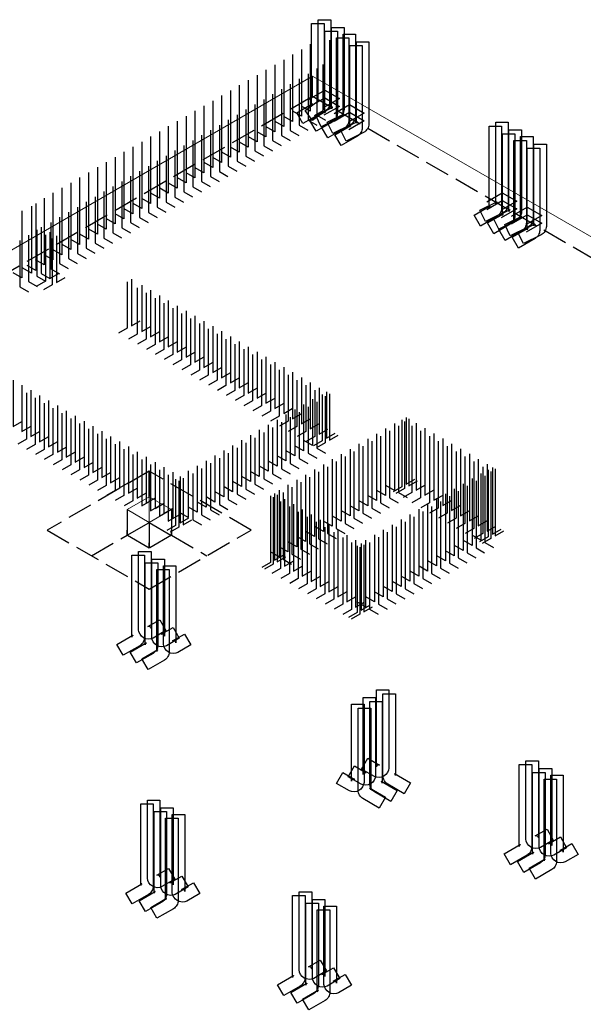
# Model space of a CAD drawing. Header units: millimetres. Extents: x 0 to 50400, y 0 to 35640.
# Tile 9 of 11: x 36157 to 41547, y 14190 to 23601. Entities that reach past the tile are written whole.
import ezdxf

# ---------------------------------------------------------------- set-up
doc = ezdxf.new("R2010")
doc.units = ezdxf.units.MM
doc.linetypes.add('______2', pattern=[324, 240, -84])
for name, color, linetype, lineweight in [('Выпуски арматуры Г-обр.', 52, 'Continuous', 25), ('Выпуски арматуры П-обр. равн.', 52, 'Continuous', 25), ('ЖБ Лента фундамента под плитной частью', 52, 'Continuous', 50), ('ЖБ Плита Фундамента верхний уровень', 7, 'Continuous', 35)]:
    doc.layers.add(name, color=color, linetype=linetype, lineweight=lineweight)

msp = doc.modelspace()

# ---------------------------------------------------------------- linework, layer by layer
at = {"layer": 'Выпуски арматуры Г-обр.', "color": 7, "linetype": 'Continuous', "lineweight": 25, "transparency": 33554687}
for points in [[(39068.4, 23564.7), (39068.4, 22777.8), (39067.3, 22766.9), (39064.8, 22755.1), (39060.7, 22743.7), (39055.4, 22733), (39048.9, 22723.1), (39041, 22713.9), (39032.1, 22705.8), (39023.1, 22699.5), (38866, 22608.7), (38806, 22712.7), (38958.3, 22800.6), (38956.7, 22799.5), (38954.7, 22797.7), (38952.9, 22795.5), (38951.3, 22793.2), (38950, 22790.6), (38949.1, 22787.9), (38948.5, 22785.3), (38948.4, 22783.4), (38948.4, 23564.7), (39068.4, 23564.7)], [(39132, 23601.5), (39132, 22812.2), (39131.2, 22802.5), (39129.2, 22792), (39126, 22781.7), (39121.8, 22772), (39116.5, 22762.8), (39110.2, 22754.1), (39103, 22746.2), (39095.7, 22739.8), (38958.5, 22637.3), (38886.7, 22733.5), (39019.9, 22833), (39018.7, 22831.9), (39017.1, 22830.1), (39015.6, 22828.1), (39014.3, 22825.9), (39013.3, 22823.6), (39012.6, 22821.2), (39012.1, 22818.8), (39012, 22817.1), (39012, 23601.5), (39132, 23601.5)], [(39195.6, 23491.3), (39195.6, 22704.3), (39194.6, 22693.4), (39192.1, 22681.7), (39188, 22670.2), (39182.7, 22659.6), (39176.1, 22649.6), (39168.3, 22640.4), (39159.3, 22632.3), (39150.4, 22626), (38993.3, 22535.3), (38933.3, 22639.2), (39085.5, 22727.1), (39084, 22726), (39082, 22724.2), (39080.2, 22722), (39078.6, 22719.7), (39077.3, 22717.1), (39076.4, 22714.5), (39075.8, 22711.8), (39075.6, 22709.9), (39075.6, 23491.3), (39195.6, 23491.3)], [(39259.3, 23528), (39259.3, 22742.5), (39258.1, 22730.9), (39255.3, 22718.4), (39250.7, 22706.3), (39244.7, 22695.2), (39237.4, 22685), (39228.6, 22675.5), (39218.7, 22667.4), (39208.8, 22661.3), (39040.8, 22578.3), (38987.7, 22685.9), (39150.3, 22766.2), (39148.6, 22765.2), (39146.4, 22763.3), (39144.4, 22761.2), (39142.6, 22758.7), (39141.2, 22756), (39140.1, 22753.2), (39139.5, 22750.4), (39139.3, 22748.4), (39139.3, 23528), (39259.3, 23528)], [(39369.6, 23464.3), (39369.6, 22678.8), (39368.4, 22667.2), (39365.6, 22654.8), (39361, 22642.7), (39355, 22631.5), (39347.7, 22621.3), (39338.9, 22611.8), (39329, 22603.7), (39319.1, 22597.6), (39151.1, 22514.6), (39098, 22622.2), (39260.7, 22702.5), (39259, 22701.5), (39256.7, 22699.7), (39254.7, 22697.5), (39252.9, 22695), (39251.5, 22692.3), (39250.4, 22689.5), (39249.8, 22686.7), (39249.6, 22684.7), (39249.6, 23464.3), (39369.6, 23464.3)], [(38936.2, 23366.2), (38936.2, 22726.9), (38853.5, 22774.7)], [(39306, 23427.6), (39306, 22640.6), (39304.9, 22629.7), (39302.4, 22618), (39298.3, 22606.5), (39293, 22595.9), (39286.5, 22585.9), (39278.6, 22576.7), (39269.6, 22568.6), (39260.7, 22562.3), (39103.6, 22471.6), (39043.6, 22575.5), (39195.9, 22663.4), (39194.3, 22662.3), (39192.3, 22660.5), (39190.5, 22658.3), (39188.9, 22656), (39187.6, 22653.4), (39186.7, 22650.8), (39186.1, 22648.1), (39186, 22646.2), (39186, 23427.6), (39306, 23427.6)], [(39120.8, 23406.6), (39120.8, 22767.3), (39066, 22707.6)], [(39433.2, 23354.1), (39433.2, 22567.2), (39432.2, 22556.3), (39429.7, 22544.5), (39425.6, 22533), (39420.3, 22522.4), (39413.7, 22512.5), (39405.8, 22503.2), (39396.9, 22495.1), (39388, 22488.8), (39230.9, 22398.1), (39170.9, 22502), (39323.1, 22589.9), (39321.6, 22588.8), (39319.6, 22587), (39317.8, 22584.9), (39316.2, 22582.5), (39314.9, 22579.9), (39314, 22577.3), (39313.4, 22574.6), (39313.2, 22572.8), (39313.2, 23354.1), (39433.2, 23354.1)], [(39496.9, 23390.8), (39496.9, 22605.3), (39495.7, 22593.8), (39492.8, 22581.3), (39488.3, 22569.2), (39482.3, 22558.1), (39475, 22547.8), (39466.2, 22538.3), (39456.2, 22530.2), (39446.4, 22524.1), (39278.4, 22441.1), (39225.3, 22548.7), (39387.9, 22629.1), (39386.2, 22628), (39384, 22626.2), (39382, 22624), (39380.2, 22621.5), (39378.8, 22618.9), (39377.7, 22616.1), (39377.1, 22613.2), (39376.9, 22611.2), (39376.9, 23390.8), (39496.9, 23390.8)], [(38766.5, 23268.2), (38766.5, 22628.9), (38683.8, 22676.7)], [(38851.4, 23317.2), (38851.4, 22677.9), (38768.7, 22725.7)], [(38596.8, 23170.3), (38596.8, 22530.9), (38514.1, 22578.7)], [(38681.7, 23219.3), (38681.7, 22579.9), (38598.9, 22627.7)], [(39057.2, 23173.9), (39057.2, 22730.6), (38974.4, 22682.8)], [(38427.1, 23072.3), (38427.1, 22433), (38344.4, 22480.7)], [(38512, 23121.3), (38512, 22482), (38429.2, 22529.7)], [(38915, 23084.5), (38915, 22641.2), (38997.8, 22593.4)], [(38999.9, 23133.5), (38999.9, 22690.2), (39082.6, 22642.4)], [(38257.4, 22974.3), (38257.4, 22335), (38174.7, 22382.7)], [(38342.3, 23023.3), (38342.3, 22384), (38259.5, 22431.7)], [(38745.3, 22986.5), (38745.3, 22543.2), (38828.1, 22495.4)], [(38830.2, 23035.5), (38830.2, 22592.2), (38912.9, 22544.4)], [(38087.7, 22876.3), (38087.7, 22237), (38005, 22284.8)], [(38172.6, 22925.3), (38172.6, 22286), (38089.8, 22333.8)], [(38575.6, 22888.6), (38575.6, 22445.2), (38658.3, 22397.4)], [(38660.5, 22937.6), (38660.5, 22494.2), (38743.2, 22446.4)], [(37918, 22778.3), (37918, 22139), (37835.3, 22186.8)], [(38002.9, 22827.3), (38002.9, 22188), (37920.1, 22235.8)], [(38405.9, 22790.6), (38405.9, 22347.2), (38488.6, 22299.5)], [(38490.8, 22839.6), (38490.8, 22396.2), (38573.5, 22348.4)], [(37833.1, 22729.4), (37833.1, 22090), (37750.4, 22137.8)], [(38236.2, 22692.6), (38236.2, 22249.3), (38318.9, 22201.5)], [(38321.1, 22741.6), (38321.1, 22298.2), (38403.8, 22250.5)], [(37663.5, 22631.4), (37663.5, 21992.1), (37580.7, 22039.8)], [(37748.3, 22680.4), (37748.3, 22041), (37665.6, 22088.8)], [(38066.5, 22594.6), (38066.5, 22151.3), (38149.2, 22103.5)], [(38151.4, 22643.6), (38151.4, 22200.3), (38234.1, 22152.5)], [(40829.1, 22621.7), (40829.1, 21836.2), (40827.9, 21824.6), (40825, 21812.1), (40820.5, 21800), (40814.5, 21788.9), (40807.2, 21778.6), (40798.4, 21769.2), (40788.4, 21761.1), (40778.6, 21755), (40610.6, 21672), (40557.5, 21779.6), (40720.1, 21859.9), (40718.4, 21858.9), (40716.2, 21857), (40714.2, 21854.8), (40712.4, 21852.4), (40711, 21849.7), (40709.9, 21846.9), (40709.3, 21844.1), (40709.1, 21842.1), (40709.1, 22621.7), (40829.1, 22621.7)], [(37493.7, 22533.4), (37493.7, 21894.1), (37411, 21941.8)], [(37578.6, 22582.4), (37578.6, 21943.1), (37495.9, 21990.8)], [(37896.8, 22496.7), (37896.8, 22053.3), (37979.5, 22005.5)], [(37981.6, 22545.6), (37981.6, 22102.3), (38064.4, 22054.5)], [(40765.4, 22585), (40765.4, 21798), (40764.4, 21787.1), (40761.8, 21775.3), (40757.8, 21763.9), (40752.5, 21753.2), (40745.9, 21743.3), (40738, 21734.1), (40729.1, 21726), (40720.2, 21719.7), (40563.1, 21629), (40503.1, 21732.9), (40655.3, 21820.8), (40653.8, 21819.7), (40651.8, 21817.9), (40649.9, 21815.7), (40648.4, 21813.4), (40647.1, 21810.8), (40646.2, 21808.1), (40645.6, 21805.5), (40645.4, 21803.6), (40645.4, 22585), (40765.4, 22585)], [(40892.7, 22511.5), (40892.7, 21724.5), (40891.7, 21713.6), (40889.1, 21701.9), (40885.1, 21690.4), (40879.8, 21679.8), (40873.2, 21669.8), (40865.3, 21660.6), (40856.4, 21652.5), (40847.5, 21646.2), (40690.3, 21555.5), (40630.3, 21659.4), (40782.6, 21747.3), (40781.1, 21746.2), (40779.1, 21744.4), (40777.2, 21742.2), (40775.7, 21739.9), (40774.4, 21737.3), (40773.5, 21734.7), (40772.9, 21732), (40772.7, 21730.1), (40772.7, 22511.5), (40892.7, 22511.5)], [(40956.3, 22548.2), (40956.3, 21762.7), (40955.2, 21751.1), (40952.3, 21738.6), (40947.8, 21726.5), (40941.8, 21715.4), (40934.5, 21705.2), (40925.6, 21695.7), (40915.7, 21687.6), (40905.9, 21681.5), (40737.9, 21598.5), (40684.7, 21706.1), (40847.4, 21786.4), (40845.7, 21785.4), (40843.5, 21783.5), (40841.4, 21781.4), (40839.7, 21778.9), (40838.2, 21776.2), (40837.2, 21773.4), (40836.5, 21770.6), (40836.3, 21768.6), (40836.3, 22548.2), (40956.3, 22548.2)], [(37324, 22435.4), (37324, 21796.1), (37241.3, 21843.9)], [(37408.9, 22484.4), (37408.9, 21845.1), (37326.2, 21892.8)], [(37811.9, 22447.7), (37811.9, 22004.3), (37894.7, 21956.5)], [(41003, 22447.8), (41003, 21660.8), (41002, 21649.9), (40999.4, 21638.2), (40995.4, 21626.7), (40990.1, 21616.1), (40983.5, 21606.2), (40975.6, 21596.9), (40966.7, 21588.8), (40957.8, 21582.5), (40800.7, 21491.8), (40740.6, 21595.7), (40892.9, 21683.6), (40891.4, 21682.5), (40889.4, 21680.7), (40887.5, 21678.6), (40886, 21676.2), (40884.7, 21673.6), (40883.8, 21671), (40883.2, 21668.3), (40883, 21666.4), (40883, 22447.8), (41003, 22447.8)], [(41066.6, 22484.5), (41066.6, 21699), (41065.5, 21687.4), (41062.6, 21674.9), (41058.1, 21662.9), (41052.1, 21651.7), (41044.8, 21641.5), (41035.9, 21632), (41026, 21623.9), (41016.2, 21617.8), (40848.2, 21534.8), (40795, 21642.4), (40957.7, 21722.8), (40956, 21721.7), (40953.8, 21719.9), (40951.7, 21717.7), (40950, 21715.2), (40948.5, 21712.5), (40947.5, 21709.7), (40946.8, 21706.9), (40946.6, 21704.9), (40946.6, 22484.5), (41066.6, 22484.5)], [(41193.9, 22411), (41193.9, 21625.5), (41192.8, 21614), (41189.9, 21601.5), (41185.3, 21589.4), (41179.4, 21578.2), (41172, 21568), (41163.2, 21558.5), (41153.3, 21550.4), (41143.5, 21544.3), (40975.4, 21461.3), (40922.3, 21568.9), (41085, 21649.3), (41083.3, 21648.2), (41081.1, 21646.4), (41079, 21644.2), (41077.3, 21641.7), (41075.8, 21639.1), (41074.8, 21636.3), (41074.1, 21633.5), (41073.9, 21631.5), (41073.9, 22411), (41193.9, 22411)], [(37154.3, 22337.4), (37154.3, 21698.1), (37071.6, 21745.9)], [(37239.2, 22386.4), (37239.2, 21747.1), (37156.5, 21794.9)], [(37642.2, 22349.7), (37642.2, 21906.3), (37725, 21858.6)], [(37727.1, 22398.7), (37727.1, 21955.3), (37809.8, 21907.5)], [(41130.3, 22374.3), (41130.3, 21587.4), (41129.3, 21576.5), (41126.7, 21564.7), (41122.7, 21553.2), (41117.4, 21542.6), (41110.8, 21532.7), (41102.9, 21523.4), (41094, 21515.3), (41085.1, 21509), (40927.9, 21418.3), (40867.9, 21522.2), (41020.2, 21610.1), (41018.7, 21609), (41016.7, 21607.2), (41014.8, 21605.1), (41013.2, 21602.7), (41012, 21600.2), (41011, 21597.5), (41010.5, 21594.8), (41010.3, 21593), (41010.3, 22374.3), (41130.3, 22374.3)], [(36984.6, 22239.4), (36984.6, 21600.1), (36901.9, 21647.9)], [(37069.5, 22288.4), (37069.5, 21649.1), (36986.7, 21696.9)], [(37472.5, 22251.7), (37472.5, 21808.3), (37555.3, 21760.6)], [(37557.4, 22300.7), (37557.4, 21857.3), (37640.1, 21809.6)], [(36814.9, 22141.5), (36814.9, 21502.2), (36732.2, 21549.9)], [(36899.8, 22190.5), (36899.8, 21551.1), (36817, 21598.9)], [(37302.8, 22153.7), (37302.8, 21710.4), (37385.6, 21662.6)], [(37387.7, 22202.7), (37387.7, 21759.4), (37470.4, 21711.6)], [(36645.2, 22043.5), (36645.2, 21404.2), (36562.5, 21451.9)], [(36730.1, 22092.5), (36730.1, 21453.2), (36647.3, 21500.9)], [(37133.1, 22055.7), (37133.1, 21612.4), (37215.8, 21564.6)], [(37218, 22104.7), (37218, 21661.4), (37300.7, 21613.6)], [(36475.5, 21945.5), (36475.5, 21306.2), (36392.8, 21354)], [(36560.4, 21994.5), (36560.4, 21355.2), (36477.6, 21403)], [(36963.4, 21957.8), (36963.4, 21514.4), (37046.1, 21466.6)], [(37048.3, 22006.8), (37048.3, 21563.4), (37131, 21515.6)], [(36312.2, 21843.9), (36312.2, 21204.5), (36229.4, 21252.3)], [(36390.7, 21896.5), (36390.7, 21257.2), (36307.9, 21305)], [(36793.7, 21859.8), (36793.7, 21416.4), (36876.4, 21368.7)], [(36878.6, 21908.8), (36878.6, 21465.4), (36961.3, 21417.6)], [(36178.5, 21774.1), (36178.5, 21134.7), (36095.8, 21182.5)], [(36269.7, 21819.4), (36269.7, 21180.1), (36187, 21227.8)], [(36624, 21761.8), (36624, 21318.4), (36706.7, 21270.7)], [(36708.9, 21810.8), (36708.9, 21367.4), (36791.6, 21319.7)], [(36454.3, 21663.8), (36454.3, 21220.5), (36537, 21172.7)], [(36539.2, 21712.8), (36539.2, 21269.5), (36621.9, 21221.7)], [(36320.7, 21594), (36320.7, 21150.7), (36403.4, 21102.9)], [(36363.1, 21618.5), (36363.1, 21175.1), (36445.8, 21127.4)], [(36445.9, 21570.8), (36445.9, 21127.4), (36528.6, 21175.2)], [(36157.3, 21492.4), (36157.3, 21049), (36240, 21001.2)], [(36242.2, 21541.3), (36242.2, 21098), (36324.9, 21050.2)], [(36403.5, 21546.3), (36403.5, 21102.9), (36320.7, 21055.2)], [(36467, 21509.5), (36467, 21066.1), (36384.3, 21018.4)], [(36509.5, 21534), (36509.5, 21090.7), (36592.2, 21138.4)], [(37184.1, 21095.6), (37184.1, 20652.2), (37101.4, 20604.5)], [(37226.5, 21120.1), (37226.5, 20676.7), (37309.3, 20724.5)], [(37281.6, 21039.2), (37281.6, 20595.8), (37198.9, 20548.1)], [(37366.5, 20990.2), (37366.5, 20546.9), (37283.7, 20499.1)], [(37324, 21063.7), (37324, 20620.3), (37406.8, 20668.1)], [(37408.9, 21014.7), (37408.9, 20571.4), (37491.6, 20619.1)], [(37451.3, 20941.2), (37451.3, 20497.9), (37368.6, 20450.1)], [(37493.7, 20965.7), (37493.7, 20522.4), (37576.5, 20570.1)], [(37578.6, 20916.7), (37578.6, 20473.4), (37661.3, 20521.1)], [(37536.2, 20892.2), (37536.2, 20448.9), (37453.4, 20401.1)], [(37621, 20843.2), (37621, 20399.9), (37538.3, 20352.1)], [(37663.5, 20867.7), (37663.5, 20424.4), (37746.2, 20472.1)], [(37748.3, 20818.7), (37748.3, 20375.4), (37831, 20423.2)], [(37705.9, 20794.3), (37705.9, 20350.9), (37623.1, 20303.1)], [(37790.7, 20745.3), (37790.7, 20301.9), (37708, 20254.1)], [(37833.1, 20769.8), (37833.1, 20326.4), (37915.9, 20374.2)], [(37918, 20720.8), (37918, 20277.4), (38000.7, 20325.2)], [(37875.6, 20696.3), (37875.6, 20252.9), (37792.9, 20205.1)], [(37960.4, 20647.3), (37960.4, 20203.9), (37877.7, 20156.2)], [(38002.9, 20671.8), (38002.9, 20228.4), (38085.6, 20276.2)], [(38087.7, 20622.8), (38087.7, 20179.4), (38170.4, 20227.2)], [(38045.3, 20598.3), (38045.3, 20154.9), (37962.6, 20107.2)], [(38130.1, 20549.3), (38130.1, 20105.9), (38047.4, 20058.2)], [(38172.6, 20573.8), (38172.6, 20130.4), (38255.3, 20178.2)], [(38257.4, 20524.8), (38257.4, 20081.4), (38340.1, 20129.2)], [(38215, 20500.3), (38215, 20057), (38132.3, 20009.2)], [(38299.8, 20451.3), (38299.8, 20008), (38217.1, 19960.2)], [(38342.3, 20475.8), (38342.3, 20032.5), (38425, 20080.2)], [(38427.1, 20426.8), (38427.1, 19983.5), (38509.9, 20031.2)], [(38384.7, 20402.3), (38384.7, 19959), (38302, 19911.2)], [(38469.6, 20353.4), (38469.6, 19910), (38386.8, 19862.2)], [(38512, 20377.8), (38512, 19934.5), (38594.7, 19982.2)], [(38596.8, 20328.8), (38596.8, 19885.5), (38679.6, 19933.3)], [(38554.4, 20304.4), (38554.4, 19861), (38471.7, 19813.2)], [(38639.3, 20255.4), (38639.3, 19812), (38556.5, 19764.2)], [(38681.7, 20279.9), (38681.7, 19836.5), (38764.4, 19884.3)], [(36093.7, 20157.4), (36093.7, 19714), (36176.4, 19761.8)], [(38724.1, 20206.4), (38724.1, 19763), (38641.4, 19715.3)], [(38809, 20157.4), (38809, 19714), (38726.2, 19666.3)], [(38766.5, 20230.9), (38766.5, 19787.5), (38849.3, 19835.3)], [(38851.4, 20181.9), (38851.4, 19738.5), (38934.1, 19786.3)], [(36178.5, 20108.4), (36178.5, 19665), (36261.3, 19712.8)], [(36263.4, 20059.4), (36263.4, 19616.1), (36346.1, 19663.8)], [(38893.8, 20108.4), (38893.8, 19665), (38811.1, 19617.3)], [(38978.7, 20059.4), (38978.7, 19616.1), (38895.9, 19568.3)], [(38936.2, 20132.9), (38936.2, 19689.5), (39019, 19737.3)], [(39021.1, 20083.9), (39021.1, 19640.5), (39103.8, 19688.3)], [(36220.9, 20034.9), (36220.9, 19591.6), (36138.2, 19543.8)], [(36305.8, 19985.9), (36305.8, 19542.6), (36223.1, 19494.8)], [(36348.2, 20010.4), (36348.2, 19567.1), (36431, 19614.8)], [(36433.1, 19961.4), (36433.1, 19518.1), (36515.8, 19565.8)], [(38957.5, 19973.7), (38957.5, 19530.3), (38874.7, 19578.1)], [(39048.7, 20019), (39048.7, 19575.6), (38965.9, 19527.9)], [(39078.4, 20001.8), (39078.4, 19558.5), (38995.6, 19510.7)], [(39091.1, 20043.5), (39091.1, 19600.1), (39173.8, 19647.9)], [(39120.8, 20026.3), (39120.8, 19583), (39203.5, 19630.8)], [(36390.7, 19936.9), (36390.7, 19493.6), (36307.9, 19445.8)], [(36475.5, 19887.9), (36475.5, 19444.6), (36392.8, 19396.8)], [(36517.9, 19912.4), (36517.9, 19469.1), (36600.7, 19516.8)], [(36602.8, 19863.4), (36602.8, 19420.1), (36685.5, 19467.9)], [(38787.7, 19875.7), (38787.7, 19432.3), (38705, 19480.1)], [(38872.6, 19924.7), (38872.6, 19481.3), (38789.9, 19529.1)], [(38915, 19900.2), (38915, 19456.8), (38997.8, 19409.1)], [(38999.9, 19949.2), (38999.9, 19505.8), (39082.6, 19458.1)], [(36560.4, 19839), (36560.4, 19395.6), (36477.6, 19347.8)], [(36645.2, 19790), (36645.2, 19346.6), (36562.5, 19298.8)], [(36687.6, 19814.5), (36687.6, 19371.1), (36770.4, 19418.9)], [(36772.5, 19765.5), (36772.5, 19322.1), (36855.2, 19369.9)], [(38618, 19777.7), (38618, 19334.4), (38535.3, 19382.1)], [(38702.9, 19826.7), (38702.9, 19383.3), (38620.2, 19431.1)], [(38745.3, 19802.2), (38745.3, 19358.8), (38828, 19311.1)], [(38830.2, 19851.2), (38830.2, 19407.8), (38912.9, 19360.1)], [(39810.2, 19775.3), (39810.2, 19135.9), (39727.5, 19088.2)], [(39852.6, 19799.8), (39852.6, 19160.4), (39935.4, 19208.2)], [(39878.1, 19785.1), (39878.1, 19145.7), (39960.8, 19193.5)], [(36730.1, 19741), (36730.1, 19297.6), (36647.3, 19249.8)], [(36814.9, 19692), (36814.9, 19248.6), (36732.2, 19200.9)], [(36857.3, 19716.5), (36857.3, 19273.1), (36940.1, 19320.9)], [(38448.3, 19679.7), (38448.3, 19236.4), (38365.6, 19284.1)], [(38533.2, 19728.7), (38533.2, 19285.4), (38450.5, 19333.1)], [(38575.6, 19704.2), (38575.6, 19260.9), (38658.3, 19213.1)], [(38660.5, 19753.2), (38660.5, 19309.9), (38743.2, 19262.1)], [(39655.4, 19693.2), (39655.4, 19053.9), (39572.6, 19101.7)], [(39740.2, 19742.2), (39740.2, 19102.9), (39657.5, 19150.6)], [(39693.5, 19671.2), (39693.5, 19031.9), (39776.3, 18984.1)], [(39835.7, 19760.6), (39835.7, 19121.2), (39752.9, 19073.5)], [(39778.4, 19720.2), (39778.4, 19080.8), (39861.1, 19033.1)], [(39905.7, 19720.2), (39905.7, 19080.8), (39822.9, 19033.1)], [(39990.5, 19671.2), (39990.5, 19031.9), (39907.8, 18984.1)], [(39948.1, 19744.6), (39948.1, 19105.3), (40030.8, 19153.1)], [(40033, 19695.7), (40033, 19056.3), (40115.7, 19104.1)], [(36899.8, 19643), (36899.8, 19199.6), (36817, 19151.9)], [(36984.6, 19594), (36984.6, 19150.6), (36901.9, 19102.9)], [(36942.2, 19667.5), (36942.2, 19224.1), (37024.9, 19271.9)], [(37027.1, 19618.5), (37027.1, 19175.1), (37109.8, 19222.9)], [(38278.6, 19581.8), (38278.6, 19138.4), (38195.9, 19186.2)], [(38363.5, 19630.8), (38363.5, 19187.4), (38280.7, 19235.1)], [(38405.9, 19606.2), (38405.9, 19162.9), (38488.6, 19115.1)], [(38490.8, 19655.2), (38490.8, 19211.9), (38573.5, 19164.1)], [(39485.7, 19595.2), (39485.7, 18955.9), (39402.9, 19003.7)], [(39570.5, 19644.2), (39570.5, 19004.9), (39487.8, 19052.7)], [(39608.7, 19622.2), (39608.7, 18982.9), (39691.4, 18935.1)], [(40075.4, 19622.2), (40075.4, 18982.9), (39992.7, 18935.1)], [(40117.8, 19646.7), (40117.8, 19007.4), (40200.5, 19055.1)], [(40202.7, 19597.7), (40202.7, 18958.4), (40285.4, 19006.1)], [(37069.5, 19545), (37069.5, 19101.7), (36986.7, 19053.9)], [(37154.3, 19496), (37154.3, 19052.7), (37071.6, 19004.9)], [(37111.9, 19569.5), (37111.9, 19126.1), (37194.6, 19173.9)], [(37196.8, 19520.5), (37196.8, 19077.2), (37279.5, 19124.9)], [(38108.9, 19483.8), (38108.9, 19040.4), (38026.2, 19088.2)], [(38193.8, 19532.8), (38193.8, 19089.4), (38111.1, 19137.2)], [(38236.2, 19508.3), (38236.2, 19064.9), (38318.9, 19017.2)], [(38321.1, 19557.3), (38321.1, 19113.9), (38403.8, 19066.1)], [(39316, 19497.2), (39316, 18857.9), (39233.2, 18905.7)], [(39400.8, 19546.2), (39400.8, 18906.9), (39318.1, 18954.7)], [(39439, 19524.2), (39439, 18884.9), (39521.7, 18837.1)], [(39523.8, 19573.2), (39523.8, 18933.9), (39606.6, 18886.1)], [(40160.2, 19573.2), (40160.2, 18933.9), (40077.5, 18886.1)], [(40245.1, 19524.2), (40245.1, 18884.9), (40162.4, 18837.1)], [(40287.5, 19548.7), (40287.5, 18909.4), (40370.2, 18957.1)], [(40372.4, 19499.7), (40372.4, 18860.4), (40455.1, 18908.2)], [(37239.2, 19447), (37239.2, 19003.7), (37156.5, 18955.9)], [(37281.6, 19471.5), (37281.6, 19028.2), (37364.3, 19075.9)], [(37324, 19398.1), (37324, 18954.7), (37406.8, 19002.5)], [(37366.5, 19422.5), (37366.5, 18979.2), (37449.2, 19026.9)], [(38024.1, 19434.8), (38024.1, 18991.4), (37941.3, 19039.2)], [(38066.5, 19410.3), (38066.5, 18966.9), (38149.2, 18919.2)], [(38151.4, 19459.3), (38151.4, 19015.9), (38234.1, 18968.2)], [(39146.2, 19399.3), (39146.2, 18759.9), (39063.5, 18807.7)], [(39231.1, 19448.3), (39231.1, 18808.9), (39148.4, 18856.7)], [(39269.3, 19426.2), (39269.3, 18786.9), (39352, 18739.1)], [(39354.1, 19475.2), (39354.1, 18835.9), (39436.9, 18788.1)], [(40329.9, 19475.2), (40329.9, 18835.9), (40247.2, 18788.1)], [(40414.8, 19426.2), (40414.8, 18786.9), (40332.1, 18739.1)], [(40457.2, 19450.7), (40457.2, 18811.4), (40540, 18859.2)], [(40542.1, 19401.7), (40542.1, 18762.4), (40624.8, 18810.2)], [(37408.9, 19349.1), (37408.9, 18905.7), (37491.6, 18953.5)], [(37451.3, 19373.5), (37451.3, 18930.2), (37534, 18978)], [(37493.7, 19300.1), (37493.7, 18856.7), (37576.5, 18904.5)], [(37536.2, 19324.6), (37536.2, 18881.2), (37618.9, 18929)], [(37854.4, 19336.8), (37854.4, 18893.5), (37771.6, 18941.2)], [(37939.2, 19385.8), (37939.2, 18942.4), (37856.5, 18990.2)], [(37896.8, 19312.3), (37896.8, 18869), (37979.5, 18821.2)], [(37981.6, 19361.3), (37981.6, 18917.9), (38064.4, 18870.2)], [(38976.5, 19301.3), (38976.5, 18662), (38893.8, 18709.7)], [(39061.4, 19350.3), (39061.4, 18711), (38978.7, 18758.7)], [(39099.6, 19328.2), (39099.6, 18688.9), (39182.3, 18641.2)], [(39184.4, 19377.2), (39184.4, 18737.9), (39267.2, 18690.1)], [(40499.6, 19377.2), (40499.6, 18737.9), (40416.9, 18690.1)], [(40584.5, 19328.2), (40584.5, 18688.9), (40501.8, 18641.2)], [(40637.5, 19297.6), (40637.5, 18658.3), (40554.8, 18610.5)], [(40626.9, 19352.7), (40626.9, 18713.4), (40709.7, 18761.2)], [(40680, 19322.1), (40680, 18682.8), (40762.7, 18730.6)], [(40705.4, 19307.4), (40705.4, 18668.1), (40788.1, 18715.9)], [(37648.6, 19210.7), (37648.6, 18767.3), (37565.9, 18719.5)], [(37578.6, 19251.1), (37578.6, 18807.7), (37661.3, 18855.5)], [(37621, 19275.6), (37621, 18832.2), (37703.8, 18880)], [(37769.5, 19287.8), (37769.5, 18844.5), (37686.8, 18892.2)], [(37691, 19235.1), (37691, 18791.8), (37773.8, 18839.6)], [(37720.7, 19218), (37720.7, 18774.6), (37803.5, 18822.4)], [(37811.9, 19263.3), (37811.9, 18820), (37894.7, 18772.2)], [(38806.8, 19203.3), (38806.8, 18564), (38724.1, 18611.8)], [(38891.7, 19252.3), (38891.7, 18613), (38809, 18660.7)], [(38929.9, 19230.2), (38929.9, 18590.9), (39012.6, 18543.2)], [(39014.7, 19279.2), (39014.7, 18639.9), (39097.4, 18592.2)], [(40482.7, 19215.5), (40482.7, 18576.2), (40399.9, 18624)], [(40567.5, 19264.5), (40567.5, 18625.2), (40484.8, 18673)], [(40663, 19282.9), (40663, 18643.6), (40580.3, 18595.8)], [(40605.7, 19242.5), (40605.7, 18603.2), (40688.4, 18555.4)], [(37678.3, 19193.5), (37678.3, 18750.2), (37595.6, 18702.4)], [(38637.1, 19105.3), (38637.1, 18466), (38554.4, 18513.8)], [(38722, 19154.3), (38722, 18515), (38639.2, 18562.8)], [(38760.2, 19132.3), (38760.2, 18492.9), (38842.9, 18445.2)], [(38845, 19181.3), (38845, 18541.9), (38927.7, 18494.2)], [(40313, 19117.6), (40313, 18478.3), (40230.2, 18526)], [(40397.8, 19166.6), (40397.8, 18527.2), (40315.1, 18575)], [(40436, 19144.5), (40436, 18505.2), (40518.7, 18457.4)], [(40520.9, 19193.5), (40520.9, 18554.2), (40603.6, 18506.4)], [(38556.5, 19051.4), (38556.5, 18412.1), (38473.8, 18364.4)], [(38582, 19036.8), (38582, 18397.4), (38499.2, 18349.7)], [(38594.7, 19073.5), (38594.7, 18434.2), (38677.4, 18481.9)], [(38620.2, 19058.8), (38620.2, 18419.5), (38702.9, 18467.2)], [(38675.3, 19083.3), (38675.3, 18444), (38758, 18396.2)], [(38690.2, 19018.4), (38690.2, 18379.1), (38772.9, 18426.8)], [(40143.3, 19019.6), (40143.3, 18380.3), (40060.5, 18428)], [(40228.1, 19068.6), (40228.1, 18429.3), (40145.4, 18477)], [(40266.3, 19046.5), (40266.3, 18407.2), (40349, 18359.5)], [(40351.1, 19095.5), (40351.1, 18456.2), (40433.9, 18408.4)], [(38652, 18996.3), (38652, 18357), (38569.3, 18309.3)], [(38736.8, 18947.3), (38736.8, 18308), (38654.1, 18260.3)], [(38775, 18969.4), (38775, 18330.1), (38857.7, 18377.8)], [(38859.9, 18920.4), (38859.9, 18281.1), (38942.6, 18328.9)], [(39973.6, 18921.6), (39973.6, 18282.3), (39890.8, 18330.1)], [(40058.4, 18970.6), (40058.4, 18331.3), (39975.7, 18379.1)], [(40096.6, 18948.6), (40096.6, 18309.3), (40179.3, 18261.5)], [(40181.4, 18997.6), (40181.4, 18358.2), (40264.2, 18310.5)], [(38821.7, 18898.4), (38821.7, 18259), (38739, 18211.3)], [(38906.5, 18849.4), (38906.5, 18210), (38823.8, 18162.3)], [(38944.7, 18871.4), (38944.7, 18232.1), (39027.5, 18279.9)], [(39803.8, 18823.6), (39803.8, 18184.3), (39721.1, 18232.1)], [(39888.7, 18872.6), (39888.7, 18233.3), (39806, 18281.1)], [(39926.9, 18850.6), (39926.9, 18211.3), (40009.6, 18163.5)], [(40011.7, 18899.6), (40011.7, 18260.3), (40094.5, 18212.5)], [(38991.4, 18800.4), (38991.4, 18161.1), (38908.7, 18113.3)], [(39076.2, 18751.4), (39076.2, 18112.1), (38993.5, 18064.3)], [(39029.6, 18822.4), (39029.6, 18183.1), (39112.3, 18230.9)], [(39114.4, 18773.4), (39114.4, 18134.1), (39197.2, 18181.9)], [(39719, 18774.6), (39719, 18135.3), (39636.3, 18183.1)], [(39757.2, 18752.6), (39757.2, 18113.3), (39839.9, 18065.5)], [(39842, 18801.6), (39842, 18162.3), (39924.8, 18114.5)], [(39161.1, 18702.4), (39161.1, 18063.1), (39078.4, 18015.3)], [(39245.9, 18653.4), (39245.9, 18014.1), (39163.2, 17966.3)], [(39199.3, 18724.4), (39199.3, 18085.1), (39282, 18132.9)], [(39284.1, 18675.5), (39284.1, 18036.1), (39366.9, 18083.9)], [(39549.3, 18676.7), (39549.3, 18037.3), (39466.6, 18085.1)], [(39634.1, 18725.6), (39634.1, 18086.3), (39551.4, 18134.1)], [(39587.5, 18654.6), (39587.5, 18015.3), (39670.2, 17967.5)], [(39672.3, 18703.6), (39672.3, 18064.3), (39755.1, 18016.5)], [(39330.8, 18604.4), (39330.8, 17965.1), (39248.1, 17917.3)], [(39383.8, 18573.8), (39383.8, 17934.5), (39301.1, 17886.7)], [(39409.3, 18559.1), (39409.3, 17919.8), (39326.6, 17872)], [(39369, 18626.5), (39369, 17987.1), (39451.7, 18034.9)], [(39464.4, 18627.7), (39464.4, 17988.4), (39381.7, 18036.1)], [(39422, 18595.8), (39422, 17956.5), (39504.7, 18004.3)], [(39447.5, 18581.1), (39447.5, 17941.8), (39530.2, 17989.6)], [(39502.6, 18605.6), (39502.6, 17966.3), (39585.4, 17918.6)], [(37350.1, 18482.1), (37350.1, 17695.1), (37349.1, 17684.2), (37346.5, 17672.4), (37342.5, 17661), (37337.2, 17650.3), (37330.6, 17640.4), (37322.7, 17631.2), (37313.8, 17623.1), (37304.9, 17616.8), (37147.7, 17526.1), (37087.7, 17630), (37240, 17717.9), (37238.5, 17716.8), (37236.5, 17715), (37234.6, 17712.8), (37233.1, 17710.5), (37231.8, 17707.9), (37230.8, 17705.3), (37230.3, 17702.6), (37230.1, 17700.7), (37230.1, 18482.1), (37350.1, 18482.1)], [(37413.7, 18518.8), (37413.7, 17782), (37413, 17786), (37410.8, 17790.9), (37407.2, 17795.3), (37402.5, 17798.8), (37397.2, 17801.1), (37391.6, 17802), (37386.2, 17801.5), (37382.4, 17800.1), (37496.1, 17865.7), (37556.1, 17761.8), (37432.9, 17690.7), (37412.9, 17683.6), (37388.1, 17681), (37363.3, 17685), (37342.1, 17694.2), (37323.7, 17707.9), (37307.8, 17727.4), (37297.6, 17750.2), (37293.7, 17771.1), (37293.7, 18518.8), (37413.7, 18518.8)], [(37477.4, 18408.6), (37477.4, 17621.6), (37476.4, 17610.7), (37473.8, 17599), (37469.8, 17587.5), (37464.4, 17576.9), (37457.9, 17566.9), (37450, 17557.7), (37441.1, 17549.6), (37432.1, 17543.3), (37275, 17452.6), (37215, 17556.5), (37367.3, 17644.4), (37365.7, 17643.3), (37363.7, 17641.5), (37361.9, 17639.3), (37360.3, 17637), (37359.1, 17634.4), (37358.1, 17631.8), (37357.6, 17629.1), (37357.4, 17627.2), (37357.4, 18408.6), (37477.4, 18408.6)], [(37541, 18445.3), (37541, 17708.5), (37540.3, 17712.5), (37538.1, 17717.5), (37534.5, 17721.8), (37529.8, 17725.3), (37524.4, 17727.6), (37518.9, 17728.5), (37513.5, 17728), (37509.7, 17726.6), (37623.4, 17792.3), (37683.4, 17688.3), (37560.2, 17617.2), (37540.2, 17610.1), (37515.4, 17607.5), (37490.5, 17611.6), (37469.4, 17620.7), (37450.9, 17634.4), (37435, 17653.9), (37424.8, 17676.7), (37421, 17697.6), (37421, 18445.3), (37541, 18445.3)], [(37651.3, 18381.6), (37651.3, 17644.8), (37650.6, 17648.8), (37648.4, 17653.8), (37644.8, 17658.1), (37640.1, 17661.6), (37634.8, 17663.9), (37629.2, 17664.8), (37623.8, 17664.3), (37620, 17662.9), (37733.7, 17728.6), (37793.7, 17624.6), (37670.5, 17553.6), (37650.5, 17546.4), (37625.7, 17543.8), (37600.8, 17547.9), (37579.7, 17557), (37561.3, 17570.7), (37545.3, 17590.2), (37535.1, 17613), (37531.3, 17633.9), (37531.3, 18381.6), (37651.3, 18381.6)], [(37587.7, 18344.9), (37587.7, 17557.9), (37586.7, 17547), (37584.1, 17535.3), (37580.1, 17523.8), (37574.8, 17513.2), (37568.2, 17503.3), (37560.3, 17494), (37551.4, 17485.9), (37542.5, 17479.6), (37385.3, 17388.9), (37325.3, 17492.8), (37477.6, 17580.7), (37476, 17579.6), (37474, 17577.8), (37472.2, 17575.7), (37470.6, 17573.3), (37469.4, 17570.7), (37468.4, 17568.1), (37467.9, 17565.4), (37467.7, 17563.5), (37467.7, 18344.9), (37587.7, 18344.9)], [(39687.8, 17196.1), (39687.8, 16448.4), (39684, 16427.5), (39673.8, 16404.7), (39657.9, 16385.2), (39639.4, 16371.4), (39618.3, 16362.3), (39593.4, 16358.3), (39568.6, 16360.9), (39548.6, 16368), (39425.4, 16439.1), (39485.4, 16543), (39599.2, 16477.4), (39595.3, 16478.7), (39589.9, 16479.3), (39584.3, 16478.4), (39579, 16476.1), (39574.3, 16472.6), (39570.7, 16468.2), (39568.5, 16463.3), (39567.8, 16459.2), (39567.8, 17196.1), (39687.8, 17196.1)], [(39751.4, 17159.3), (39751.4, 16378), (39751.3, 16379.9), (39750.7, 16382.5), (39749.7, 16385.2), (39748.5, 16387.7), (39746.9, 16390.1), (39745.1, 16392.2), (39743.1, 16394.1), (39741.5, 16395.2), (39893.8, 16307.3), (39833.8, 16203.3), (39676.7, 16294), (39667.7, 16300.4), (39658.8, 16308.5), (39650.9, 16317.7), (39644.3, 16327.6), (39639, 16338.3), (39635, 16349.7), (39632.4, 16361.5), (39631.4, 16372.4), (39631.4, 17159.3), (39751.4, 17159.3)], [(39450.2, 17058.9), (39450.2, 16311.2), (39446.4, 16290.3), (39436.2, 16267.5), (39420.3, 16248), (39401.8, 16234.3), (39380.7, 16225.1), (39355.8, 16221.1), (39331, 16223.7), (39311, 16230.8), (39187.8, 16301.9), (39247.8, 16405.8), (39361.6, 16340.2), (39357.7, 16341.6), (39352.3, 16342.1), (39346.8, 16341.2), (39341.4, 16338.9), (39336.7, 16335.4), (39333.1, 16331), (39330.9, 16326.1), (39330.2, 16322.1), (39330.2, 17058.9), (39450.2, 17058.9)], [(39560.5, 17122.6), (39560.5, 16374.9), (39556.7, 16354), (39546.5, 16331.2), (39530.6, 16311.7), (39512.1, 16298), (39491, 16288.8), (39466.1, 16284.8), (39441.3, 16287.4), (39421.3, 16294.5), (39298.2, 16365.6), (39358.1, 16469.5), (39471.9, 16403.9), (39468, 16405.2), (39462.6, 16405.8), (39457.1, 16404.9), (39451.7, 16402.6), (39447, 16399.1), (39443.5, 16394.7), (39441.2, 16389.8), (39440.5, 16385.8), (39440.5, 17122.6), (39560.5, 17122.6)], [(39624.1, 17085.8), (39624.1, 16304.5), (39624, 16306.4), (39623.4, 16309), (39622.5, 16311.7), (39621.2, 16314.2), (39619.6, 16316.6), (39617.8, 16318.8), (39615.8, 16320.6), (39614.2, 16321.7), (39766.5, 16233.8), (39706.5, 16129.8), (39549.4, 16220.6), (39540.5, 16226.9), (39531.5, 16235), (39523.6, 16244.2), (39517.1, 16254.1), (39511.8, 16264.8), (39507.7, 16276.2), (39505.2, 16288), (39504.1, 16298.9), (39504.1, 17085.8), (39624.1, 17085.8)], [(39513.8, 17022.2), (39513.8, 16240.8), (39513.7, 16242.7), (39513.1, 16245.4), (39512.1, 16248), (39510.9, 16250.6), (39509.3, 16252.9), (39507.5, 16255.1), (39505.5, 16256.9), (39503.9, 16258), (39656.2, 16170.1), (39596.2, 16066.2), (39439.1, 16156.9), (39430.2, 16163.2), (39421.2, 16171.3), (39413.3, 16180.5), (39406.8, 16190.4), (39401.5, 16201.1), (39397.4, 16212.6), (39394.9, 16224.3), (39393.8, 16235.2), (39393.8, 17022.2), (39513.8, 17022.2)], [(41053.9, 16480.8), (41053.9, 15693.9), (41052.9, 15683), (41050.3, 15671.2), (41046.3, 15659.8), (41041, 15649.1), (41034.4, 15639.2), (41026.5, 15630), (41017.6, 15621.9), (41008.7, 15615.5), (40851.6, 15524.8), (40791.6, 15628.7), (40943.8, 15716.7), (40942.3, 15715.6), (40940.3, 15713.7), (40938.4, 15711.6), (40936.9, 15709.2), (40935.6, 15706.7), (40934.7, 15704), (40934.1, 15701.4), (40933.9, 15699.5), (40933.9, 16480.8), (41053.9, 16480.8)], [(41117.6, 16517.6), (41117.6, 15780.7), (41116.8, 15784.8), (41114.6, 15789.7), (41111.1, 15794.1), (41106.4, 15797.6), (41101, 15799.9), (41095.4, 15800.8), (41090, 15800.2), (41086.2, 15798.9), (41199.9, 15864.5), (41259.9, 15760.6), (41136.8, 15689.5), (41116.8, 15682.3), (41091.9, 15679.8), (41067.1, 15683.8), (41046, 15692.9), (41027.5, 15706.7), (41011.6, 15726.2), (41001.4, 15748.9), (40997.6, 15769.9), (40997.6, 16517.6), (41117.6, 16517.6)], [(41181.2, 16407.3), (41181.2, 15620.4), (41180.2, 15609.5), (41177.6, 15597.7), (41173.6, 15586.3), (41168.3, 15575.6), (41161.7, 15565.7), (41153.8, 15556.5), (41144.9, 15548.4), (41136, 15542.1), (40978.9, 15451.3), (40918.8, 15555.3), (41071.1, 15643.2), (41069.6, 15642.1), (41067.6, 15640.3), (41065.7, 15638.1), (41064.2, 15635.7), (41062.9, 15633.2), (41062, 15630.5), (41061.4, 15627.9), (41061.2, 15626), (41061.2, 16407.3), (41181.2, 16407.3)], [(41244.8, 16444.1), (41244.8, 15707.3), (41244.1, 15711.3), (41241.9, 15716.2), (41238.3, 15720.6), (41233.6, 15724.1), (41228.3, 15726.4), (41222.7, 15727.3), (41217.3, 15726.7), (41213.5, 15725.4), (41327.2, 15791), (41387.2, 15687.1), (41264.1, 15616), (41244, 15608.9), (41219.2, 15606.3), (41194.4, 15610.3), (41173.2, 15619.5), (41154.8, 15633.2), (41138.9, 15652.7), (41128.7, 15675.5), (41124.8, 15696.4), (41124.8, 16444.1), (41244.8, 16444.1)], [(41355.1, 16380.4), (41355.1, 15643.6), (41354.4, 15647.6), (41352.2, 15652.5), (41348.6, 15656.9), (41344, 15660.4), (41338.6, 15662.7), (41333, 15663.6), (41327.6, 15663.1), (41323.8, 15661.7), (41437.5, 15727.3), (41497.5, 15623.4), (41374.4, 15552.3), (41354.3, 15545.2), (41329.5, 15542.6), (41304.7, 15546.6), (41283.5, 15555.8), (41265.1, 15569.5), (41249.2, 15589), (41239, 15611.8), (41235.1, 15632.7), (41235.1, 16380.4), (41355.1, 16380.4)], [(41291.5, 16343.6), (41291.5, 15556.7), (41290.5, 15545.8), (41287.9, 15534), (41283.9, 15522.6), (41278.6, 15511.9), (41272, 15502), (41264.1, 15492.8), (41255.2, 15484.7), (41246.3, 15478.4), (41089.1, 15387.6), (41029.2, 15491.6), (41181.4, 15579.5), (41179.9, 15578.4), (41177.9, 15576.6), (41176, 15574.4), (41174.5, 15572.1), (41173.2, 15569.5), (41172.3, 15566.9), (41171.7, 15564.2), (41171.5, 15562.3), (41171.5, 16343.6), (41291.5, 16343.6)], [(37435, 16106.1), (37435, 15319.1), (37433.9, 15308.2), (37431.4, 15296.4), (37427.3, 15285), (37422, 15274.3), (37415.5, 15264.4), (37407.5, 15255.2), (37398.6, 15247.1), (37389.7, 15240.8), (37232.6, 15150), (37172.6, 15254), (37324.9, 15341.9), (37323.3, 15340.8), (37321.3, 15339), (37319.5, 15336.8), (37317.9, 15334.5), (37316.6, 15331.9), (37315.7, 15329.3), (37315.1, 15326.6), (37315, 15324.7), (37315, 16106.1), (37435, 16106.1)], [(37498.6, 16142.8), (37498.6, 15406), (37497.9, 15410), (37495.6, 15414.9), (37492.1, 15419.3), (37487.4, 15422.8), (37482, 15425.1), (37476.5, 15426), (37471.1, 15425.5), (37467.2, 15424.1), (37580.9, 15489.7), (37640.9, 15385.8), (37517.8, 15314.7), (37497.8, 15307.6), (37473, 15305), (37448.1, 15309), (37427, 15318.2), (37408.5, 15331.9), (37392.6, 15351.4), (37382.4, 15374.2), (37378.6, 15395.1), (37378.6, 16142.8), (37498.6, 16142.8)], [(37562.2, 16032.6), (37562.2, 15245.6), (37561.2, 15234.7), (37558.7, 15223), (37554.6, 15211.5), (37549.3, 15200.9), (37542.7, 15190.9), (37534.8, 15181.7), (37525.9, 15173.6), (37517, 15167.3), (37359.9, 15076.6), (37299.9, 15180.5), (37452.1, 15268.4), (37450.6, 15267.3), (37448.6, 15265.5), (37446.8, 15263.3), (37445.2, 15261), (37443.9, 15258.4), (37443, 15255.8), (37442.4, 15253.1), (37442.2, 15251.2), (37442.2, 16032.6), (37562.2, 16032.6)], [(37625.9, 16069.3), (37625.9, 15332.5), (37625.1, 15336.5), (37622.9, 15341.5), (37619.4, 15345.8), (37614.7, 15349.3), (37609.3, 15351.6), (37603.7, 15352.5), (37598.3, 15352), (37594.5, 15350.6), (37708.2, 15416.2), (37768.2, 15312.3), (37645.1, 15241.2), (37625.1, 15234.1), (37600.2, 15231.5), (37575.4, 15235.6), (37554.3, 15244.7), (37535.8, 15258.4), (37519.9, 15277.9), (37509.7, 15300.7), (37505.9, 15321.6), (37505.9, 16069.3), (37625.9, 16069.3)], [(37736.2, 16005.6), (37736.2, 15268.8), (37735.4, 15272.8), (37733.2, 15277.8), (37729.7, 15282.1), (37725, 15285.6), (37719.6, 15287.9), (37714, 15288.8), (37708.7, 15288.3), (37704.8, 15286.9), (37818.5, 15352.6), (37878.5, 15248.6), (37755.4, 15177.5), (37735.4, 15170.4), (37710.5, 15167.8), (37685.7, 15171.9), (37664.6, 15181), (37646.1, 15194.7), (37630.2, 15214.2), (37620, 15237), (37616.2, 15257.9), (37616.2, 16005.6), (37736.2, 16005.6)], [(37672.5, 15968.9), (37672.5, 15181.9), (37671.5, 15171), (37669, 15159.3), (37664.9, 15147.8), (37659.6, 15137.2), (37653, 15127.3), (37645.1, 15118), (37636.2, 15109.9), (37627.3, 15103.6), (37470.2, 15012.9), (37410.2, 15116.8), (37562.4, 15204.7), (37560.9, 15203.6), (37558.9, 15201.8), (37557.1, 15199.7), (37555.5, 15197.3), (37554.2, 15194.7), (37553.3, 15192.1), (37552.7, 15189.4), (37552.5, 15187.5), (37552.5, 15968.9), (37672.5, 15968.9)], [(38949.6, 15265.9), (38949.6, 14529.1), (38948.8, 14533.1), (38946.6, 14538), (38943.1, 14542.4), (38938.4, 14545.9), (38933, 14548.2), (38927.4, 14549.1), (38922.1, 14548.5), (38918.2, 14547.2), (39031.9, 14612.8), (39091.9, 14508.9), (38968.8, 14437.8), (38948.8, 14430.7), (38923.9, 14428.1), (38899.1, 14432.1), (38878, 14441.2), (38859.5, 14455), (38843.6, 14474.5), (38833.4, 14497.3), (38829.6, 14518.2), (38829.6, 15265.9), (38949.6, 15265.9)], [(38885.9, 15229.1), (38885.9, 14442.2), (38884.9, 14431.3), (38882.4, 14419.5), (38878.3, 14408.1), (38873, 14397.4), (38866.4, 14387.5), (38858.5, 14378.3), (38849.6, 14370.2), (38840.7, 14363.8), (38683.6, 14273.1), (38623.6, 14377.1), (38775.8, 14465), (38774.3, 14463.9), (38772.3, 14462), (38770.5, 14459.9), (38768.9, 14457.5), (38767.6, 14455), (38766.7, 14452.3), (38766.1, 14449.7), (38765.9, 14447.8), (38765.9, 15229.1), (38885.9, 15229.1)], [(39013.2, 15155.7), (39013.2, 14368.7), (39012.2, 14357.8), (39009.6, 14346), (39005.6, 14334.6), (39000.3, 14323.9), (38993.7, 14314), (38985.8, 14304.8), (38976.9, 14296.7), (38968, 14290.4), (38810.9, 14199.6), (38750.8, 14303.6), (38903.1, 14391.5), (38901.6, 14390.4), (38899.6, 14388.6), (38897.7, 14386.4), (38896.2, 14384), (38894.9, 14381.5), (38894, 14378.8), (38893.4, 14376.2), (38893.2, 14374.3), (38893.2, 15155.7), (39013.2, 15155.7)], [(39076.8, 15192.4), (39076.8, 14455.6), (39076.1, 14459.6), (39073.9, 14464.5), (39070.3, 14468.9), (39065.6, 14472.4), (39060.3, 14474.7), (39054.7, 14475.6), (39049.3, 14475), (39045.5, 14473.7), (39159.2, 14539.3), (39219.2, 14435.4), (39096.1, 14364.3), (39076, 14357.2), (39051.2, 14354.6), (39026.4, 14358.6), (39005.2, 14367.8), (38986.8, 14381.5), (38970.9, 14401), (38960.7, 14423.8), (38956.8, 14444.7), (38956.8, 15192.4), (39076.8, 15192.4)], [(39123.5, 15092), (39123.5, 14305), (39122.5, 14294.1), (39119.9, 14282.4), (39115.9, 14270.9), (39110.6, 14260.3), (39104, 14250.3), (39096.1, 14241.1), (39087.2, 14233), (39078.3, 14226.7), (38921.2, 14136), (38861.2, 14239.9), (39013.4, 14327.8), (39011.9, 14326.7), (39009.9, 14324.9), (39008, 14322.7), (39006.5, 14320.4), (39005.2, 14317.8), (39004.3, 14315.2), (39003.7, 14312.5), (39003.5, 14310.6), (39003.5, 15092), (39123.5, 15092)], [(39187.2, 15128.7), (39187.2, 14391.9), (39186.4, 14395.9), (39184.2, 14400.8), (39180.6, 14405.2), (39176, 14408.7), (39170.6, 14411), (39165, 14411.9), (39159.7, 14411.4), (39155.8, 14410), (39269.5, 14475.6), (39329.5, 14371.7), (39206.4, 14300.6), (39186.4, 14293.5), (39161.5, 14290.9), (39136.7, 14295), (39115.6, 14304.1), (39097.1, 14317.8), (39081.2, 14337.3), (39071, 14360.1), (39067.2, 14381), (39067.2, 15128.7), (39187.2, 15128.7)]]:
    msp.add_lwpolyline(points, dxfattribs=at)
at = {"layer": 'Выпуски арматуры П-обр. равн.', "color": 7, "linetype": 'Continuous', "lineweight": 25, "transparency": 33554687}
for points in [[(38926.5, 22841.3), (39075, 22927), (39214.1, 22846.7), (39065.6, 22760.9)], [(38926.5, 22767.8), (39075, 22853.5), (39214.1, 22773.2), (39065.6, 22687.5)], [(39164.1, 22704.1), (39312.6, 22789.9), (39451.7, 22709.5), (39303.2, 22623.8)], [(39164.1, 22630.6), (39312.6, 22716.4), (39451.7, 22636), (39303.2, 22550.3)], [(40623.5, 21861.5), (40772, 21947.2), (40911.2, 21866.9), (40762.7, 21781.2)], [(40623.5, 21788), (40772, 21873.7), (40911.2, 21793.4), (40762.7, 21707.7)], [(40861.1, 21724.3), (41009.6, 21810.1), (41148.8, 21729.7), (41000.3, 21644)], [(40861.1, 21650.8), (41009.6, 21736.6), (41148.8, 21656.2), (41000.3, 21570.5)]]:
    msp.add_lwpolyline(points, dxfattribs=at)
at = {"layer": 'ЖБ Лента фундамента под плитной частью', "color": 253, "linetype": '______2', "lineweight": -3, "true_color": 0xababab, "transparency": 33554687}
for p, q in [((37396.1, 19285.8), (36420.3, 18722.4)), ((37396.1, 19040.9), (37396.1, 19285.8)), ((38371.9, 18722.4), (37396.1, 19285.8)), ((37396.1, 19285.8), (37396.1, 19040.9)), ((36420.3, 18722.4), (37396.1, 18159.1)), ((36844.5, 18477.5), (37184, 18673.4)), ((37184, 18722.4), (37184, 18673.4)), ((37184, 18673.4), (37184, 18722.4)), ((37396.1, 18159.1), (38371.9, 18722.4)), ((37608.2, 18722.4), (37608.2, 18673.4)), ((37608.2, 18673.4), (37608.2, 18722.4)), ((37608.2, 18673.4), (37947.6, 18477.5)), ((37396.1, 18551), (37396.1, 18600)), ((37396.1, 18600), (37396.1, 18551))]:
    msp.add_line(p, q, dxfattribs=at)
at = {"layer": 'ЖБ Лента фундамента под плитной частью', "color": 7, "linetype": 'Continuous', "lineweight": 18, "transparency": 33554687}
for p, q in [((37396.1, 18795.9), (37396.1, 18844.9)), ((37396.1, 18844.9), (37396.1, 18795.9))]:
    msp.add_line(p, q, dxfattribs=at)
at = {"layer": 'ЖБ Плита Фундамента верхний уровень', "color": 7, "linetype": 'Continuous', "lineweight": 18, "transparency": 33554687}
for p, q in [((25593.1, 15347.1), (38957.5, 23063)), ((38957.5, 23063), (48673.1, 17453.6)), ((37396.1, 19040.9), (37184, 18918.4)), ((37396.1, 19040.9), (37396.1, 18844.9)), ((37608.2, 18918.4), (37396.1, 19040.9)), ((37184, 18918.4), (37396.1, 18795.9)), ((37396.1, 18795.9), (37608.2, 18918.4))]:
    msp.add_line(p, q, dxfattribs=at)
at = {"layer": 'ЖБ Плита Фундамента верхний уровень', "color": 253, "linetype": '______2', "lineweight": -3, "true_color": 0xababab, "transparency": 33554687}
for p, q in [((38957.5, 22867), (38957.5, 23063)), ((38957.5, 22867), (25593.1, 15151.1)), ((48673.1, 17257.7), (38957.5, 22867)), ((37184, 18918.4), (37184, 18722.4)), ((37608.2, 18918.4), (37608.2, 18722.4)), ((37184, 18673.4), (37396.1, 18795.9)), ((37396.1, 18795.9), (37608.2, 18673.4)), ((37396.1, 18795.9), (37396.1, 18600)), ((37396.1, 18551), (37184, 18673.4)), ((37608.2, 18673.4), (37396.1, 18551))]:
    msp.add_line(p, q, dxfattribs=at)

doc.saveas('drawing.dxf')
